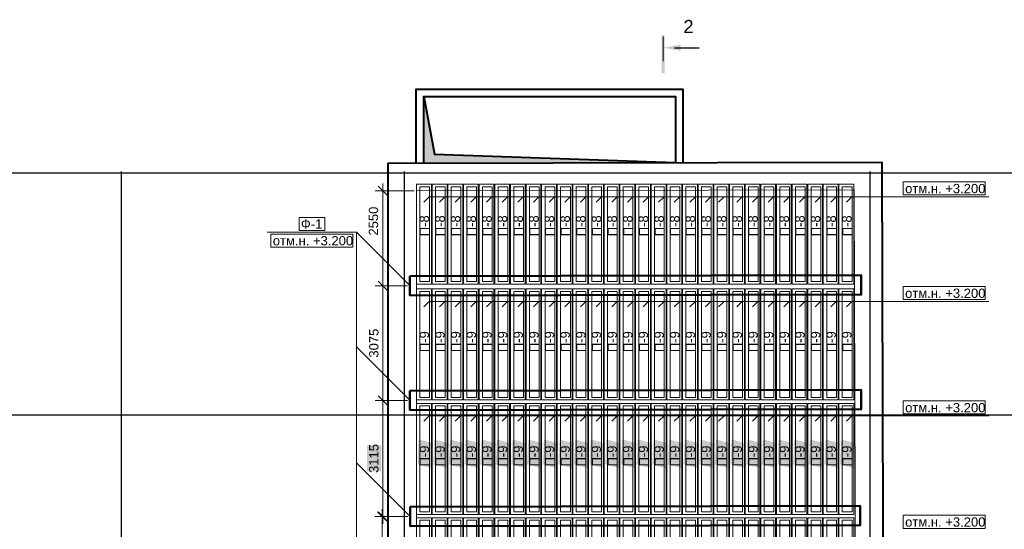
# Model space of a CAD drawing. Header units: millimetres. Extents: x -7161 to 110053, y -144197 to 45021.
# Tile 31 of 34: x 14226 to 40653, y 31340 to 45021. Entities that reach past the tile are written whole.
import ezdxf

# ---------------------------------------------------------------- set-up
doc = ezdxf.new("R2010")
doc.units = ezdxf.units.MM
for name, color, linetype, lineweight in [('Каркас', 130, 'Continuous', 50), ('Несущие стены', 10, 'Continuous', 40), ('Обмерные чертежи _09_02_2026_ 1 эт_dwg', 8, 'Continuous', 9), ('Оси', 7, 'Continuous', 9), ('Плита', 7, 'Continuous', 9), ('Размеры', 7, 'Continuous', 9), ('Разрезы', 7, 'Continuous', 9), ('Стены', 7, 'Continuous', 9), ('Текст', 7, 'Continuous', 9)]:
    doc.layers.add(name, color=color, linetype=linetype, lineweight=lineweight)
doc.styles.add('Arial', font='arial.ttf', dxfattribs={"height": 250})
doc.styles.add('Arial_1', font='arial.ttf', dxfattribs={"height": 350})

# ---------------------------------------------------------------- blocks, each defined once
blk = doc.blocks.new('Обмерные чертежи _09_02_2026_ 1 эт_dwg_ось сокольники-2036289-Cхема демонтажа сборных ребристых плит перекрытия 1 этажа в осях _Г-Ж_1-3 и Г-Ж_10-12_')
at = {"layer": 'Оси', "color": 250, "lineweight": 30, "flags": 128}
for points in [[(-445520, 84638), (-513025, 84638), (-513525, 84638)], [(-490414, 84678), (-490414, 80157), (-490414, 63892), (-490414, 56540), (-490414, 51884), (-490414, 45174), (-490414, 43179), (-490414, 36624), (-490414, 36124)], [(-482816, 84678), (-482816, 80157), (-482816, 63892), (-482816, 56540), (-482816, 51884), (-482816, 45174), (-482816, 43179), (-482816, 36624), (-482816, 36124)], [(-470317, 84678), (-470317, 80157), (-470317, 63892), (-470317, 56540), (-470317, 51884), (-470317, 45174), (-470317, 43179), (-470317, 36624), (-470317, 36124)], [(-445520, 78137), (-452018, 78137), (-455016, 78137), (-459017, 78137), (-462418, 78137), (-470317, 78137), (-482816, 78137), (-490714, 78137), (-493713, 78137), (-497864, 78137), (-500864, 78137), (-507364, 78137), (-513025, 78137), (-513525, 78137)]]:
    blk.add_lwpolyline(points, dxfattribs=at)
blk = doc.blocks.new('Обмерные чертежи _09_02_2026_ 1 эт_dwg__Oblique-2036290-Cхема демонтажа сборных ребристых плит перекрытия 1 этажа в осях _Г-Ж_1-3 и Г-Ж_10-12_')
at = {"layer": 'Размеры'}
blk.add_line((-0.5, -0.5), (0.5, 0.5), dxfattribs=at)
blk = doc.blocks.new('Обмерные чертежи _09_02_2026_ 1 эт_dwg__U3720-2036295-Cхема демонтажа сборных ребристых плит перекрытия 1 этажа в осях _Г-Ж_1-3 и Г-Ж_10-12_')
at = {"layer": 'Плита', "flags": 128}
for points in [[(200, 1340), (-200, 1340), (-200, -1340), (200, -1340)], [(150, 1270), (150, -1270), (-110, -1270), (-110, 1270)]]:
    blk.add_lwpolyline(points, close=True, dxfattribs=at)
at = {"layer": 'Текст', "insert": (-113, -55), "char_height": 250, "width": 670.28, "attachment_point": 1, "rotation": 90, "line_spacing_factor": 0.941778, "style": 'Arial'}
blk.add_mtext('П-8', dxfattribs=at)
blk = doc.blocks.new('Обмерные чертежи _09_02_2026_ 1 эт_dwg__U3721-2036296-Cхема демонтажа сборных ребристых плит перекрытия 1 этажа в осях _Г-Ж_1-3 и Г-Ж_10-12_')
for p in [(0, 0), (420, 0), (840, 0), (1260, 0), (1680, 0), (2100, 0), (2520, 0), (2940, 0), (3360, 0), (3780, 0), (4200, 0), (4620, 0), (5040, 0), (5460, 0), (5880, 0), (6300, 0), (6720, 0), (7140, 0), (7560, 0), (7980, 0), (8400, 0), (8820, 0), (9240, 0), (9660, 0), (10080, 0), (10500, 0), (10920, 0), (11340, 0)]:
    blk.add_blockref('Обмерные чертежи _09_02_2026_ 1 эт_dwg__U3720-2036295-Cхема демонтажа сборных ребристых плит перекрытия 1 этажа в осях _Г-Ж_1-3 и Г-Ж_10-12_', p)
blk = doc.blocks.new('Обмерные чертежи _09_02_2026_ 1 эт_dwg__U3722-2036297-Cхема демонтажа сборных ребристых плит перекрытия 1 этажа в осях _Г-Ж_1-3 и Г-Ж_10-12_')
at = {"layer": 'Плита', "flags": 128}
for points in [[(200, 1490), (-200, 1490), (-200, -1490), (200, -1490)], [(150, 1420), (150, -1420), (-110, -1420), (-110, 1420)]]:
    blk.add_lwpolyline(points, close=True, dxfattribs=at)
at = {"layer": 'Текст', "insert": (-113, -205), "char_height": 250, "width": 670.28, "attachment_point": 1, "rotation": 90, "line_spacing_factor": 0.941778, "style": 'Arial'}
blk.add_mtext('П-9', dxfattribs=at)
blk = doc.blocks.new('Обмерные чертежи _09_02_2026_ 1 эт_dwg__U3723-2036298-Cхема демонтажа сборных ребристых плит перекрытия 1 этажа в осях _Г-Ж_1-3 и Г-Ж_10-12_')
for p in [(0, 0), (420, 0), (840, 0), (1260, 0), (1680, 0), (2100, 0), (2520, 0), (2940, 0), (3360, 0), (3780, 0), (4200, 0), (4620, 0), (5040, 0), (5460, 0), (5880, 0), (6300, 0), (6720, 0), (7140, 0), (7560, 0), (7980, 0), (8400, 0), (8820, 0), (9240, 0), (9660, 0), (10080, 0), (10500, 0), (10920, 0), (11340, 0), (0, -3070), (420, -3070), (840, -3070), (1260, -3070), (1680, -3070), (2100, -3070), (2520, -3070), (2940, -3070), (3360, -3070), (3780, -3070), (4200, -3070), (4620, -3070), (5040, -3070), (5460, -3070), (5880, -3070), (6300, -3070), (6720, -3070), (7140, -3070), (7560, -3070), (7980, -3070), (8400, -3070), (8820, -3070), (9240, -3070), (9660, -3070), (10080, -3070), (10500, -3070), (10920, -3070), (11340, -3070), (0, -6140), (420, -6140), (840, -6140), (1260, -6140), (1680, -6140), (2100, -6140), (2520, -6140), (2940, -6140), (3360, -6140), (3780, -6140), (4200, -6140), (4620, -6140), (5040, -6140), (5460, -6140), (5880, -6140), (6300, -6140), (6720, -6140), (7140, -6140), (7560, -6140), (7980, -6140), (8400, -6140), (8820, -6140), (9240, -6140), (9660, -6140), (10080, -6140), (10500, -6140), (10920, -6140), (11340, -6140), (0, -9210), (420, -9210), (840, -9210), (1260, -9210), (1680, -9210), (2100, -9210), (2520, -9210), (2940, -9210), (3360, -9210), (3780, -9210), (4200, -9210), (4620, -9210), (5040, -9210), (5460, -9210), (5880, -9210), (6300, -9210), (6720, -9210), (7140, -9210), (7560, -9210), (7980, -9210), (8400, -9210), (8820, -9210), (9240, -9210), (9660, -9210), (10080, -9210), (10500, -9210), (10920, -9210), (11340, -9210), (0, -12280), (420, -12280), (840, -12280), (1260, -12280), (1680, -12280), (2100, -12280), (2520, -12280), (2940, -12280), (3360, -12280), (3780, -12280), (4200, -12280), (4620, -12280), (5040, -12280), (5460, -12280), (5880, -12280), (6300, -12280), (6720, -12280), (7140, -12280), (7560, -12280), (7980, -12280), (8400, -12280), (8820, -12280), (9240, -12280), (9660, -12280), (10080, -12280), (10500, -12280), (10920, -12280), (11340, -12280), (0, -15350), (420, -15350), (840, -15350), (1260, -15350), (1680, -15350), (2100, -15350), (2520, -15350), (2940, -15350), (3360, -15350), (3780, -15350), (4200, -15350), (4620, -15350), (5040, -15350), (5460, -15350), (5880, -15350), (6300, -15350), (6720, -15350), (7140, -15350), (7560, -15350), (7980, -15350), (8400, -15350), (8820, -15350), (9240, -15350), (9660, -15350), (10080, -15350), (10500, -15350), (10920, -15350), (11340, -15350)]:
    blk.add_blockref('Обмерные чертежи _09_02_2026_ 1 эт_dwg__U3722-2036297-Cхема демонтажа сборных ребристых плит перекрытия 1 этажа в осях _Г-Ж_1-3 и Г-Ж_10-12_', p)
blk = doc.blocks.new('Обмерные чертежи _09_02_2026_ 1 эт_dwg_Разрез - Номер вида сзади_3_5 мм-16063-План 1-го этажа-2036320-Cхема демонтажа сборных ребристых плит перекрытия 1 этажа в осях _Г-Ж_1-3 и Г-Ж_10-12_')
at = {"layer": 'Разрезы', "lineweight": 30}
for points in [[(9.8, -0.39), (-0.33, -0.39), (-0.33, 0.4), (9.8, 0.4), (9.8, 0)], [(3.82, -4.67), (2.18, -4.67), (2.93, -0.39), (3.07, -0.39), (3.58, -3.31)]]:
    blk.add_hatch(color=250, dxfattribs=at).paths.add_polyline_path(points)
at = {"layer": 'Разрезы', "color": 250, "lineweight": 30}
blk.add_line((3, -3), (3, -9.66), dxfattribs=at)
blk = doc.blocks.new('Обмерные чертежи _09_02_2026_ 1 эт_dwg-2034936-Cхема демонтажа сборных ребристых плит перекрытия 1 этажа в осях _Г-Ж_1-3 и Г-Ж_10-12_')
at = {"layer": 'Стены'}
blk.add_hatch(color=256, dxfattribs=at).paths.add_polyline_path([(-872925, -96595), (-866168, -96581), (-872639, -96353), (-872925, -94810), (-872925, -96353)])
h = blk.add_hatch(color=256, dxfattribs=at)
h.paths.add_polyline_path([(-865075, -135044), (-864974, -134669), (-865474, -134635), (-865575, -135010), (-865474, -135017)])
h.paths.add_polyline_path([(-887516, -134878), (-887416, -134503), (-887916, -134470), (-888016, -134845), (-887916, -134851)])
h.paths.add_polyline_path([(-845492, -133046), (-845392, -132671), (-845892, -132637), (-845992, -133012), (-845892, -133019)])
h.paths.add_polyline_path([(-864616, -129463), (-864515, -129088), (-865015, -129054), (-865116, -129429), (-865015, -129436)])
h.paths.add_polyline_path([(-847408, -126799), (-847307, -126424), (-847807, -126391), (-847908, -126766), (-847807, -126772)])
h.paths.add_polyline_path([(-889952, -126720), (-889849, -126334), (-890360, -126299), (-890464, -126686), (-890360, -126693)])
h.paths.add_polyline_path([(-866062, -125304), (-865961, -124929), (-866461, -124895), (-866562, -125270), (-866461, -125277)])
h.paths.add_polyline_path([(-843909, -123707), (-843808, -123332), (-844308, -123299), (-844409, -123674), (-844308, -123681)])
h.paths.add_polyline_path([(-882700, -123461), (-882599, -123086), (-883099, -123052), (-883200, -123427), (-882809, -123453)])
h.paths.add_polyline_path([(-851342, -123450), (-851242, -123075), (-851742, -123042), (-851842, -123417), (-851742, -123424)])
h.paths.add_polyline_path([(-856364, -121780), (-856264, -121405), (-856764, -121371), (-856864, -121746), (-856764, -121753)])
h.paths.add_polyline_path([(-877425, -121091), (-877325, -120716), (-877825, -120683), (-877925, -121058), (-877825, -121064)])
h.paths.add_polyline_path([(-889822, -119324), (-889717, -118933), (-890390, -118899), (-890494, -119289), (-889928, -119318)])
h.paths.add_polyline_path([(-889822, -118920), (-889717, -118529), (-890390, -118495), (-890494, -118885), (-890229, -118899)])
h.paths.add_polyline_path([(-889822, -118516), (-889717, -118125), (-890390, -118091), (-890494, -118481), (-890229, -118495)])
h.paths.add_polyline_path([(-889822, -118112), (-889717, -117721), (-890390, -117687), (-890494, -118077), (-890229, -118091)])
h.paths.add_polyline_path([(-889822, -117708), (-889717, -117317), (-890390, -117283), (-890494, -117673), (-890229, -117687)])
h.paths.add_polyline_path([(-899571, -117567), (-898516, -117564), (-899455, -117474), (-899571, -116471), (-899571, -117474)])
h.paths.add_polyline_path([(-889822, -117304), (-889717, -116913), (-890390, -116879), (-890494, -117269), (-890229, -117283)])
h.paths.add_polyline_path([(-869350, -117065), (-869315, -116394), (-869699, -116291), (-869733, -116962), (-869382, -117056)])
h.paths.add_polyline_path([(-867670, -117065), (-867635, -116394), (-868019, -116291), (-868053, -116962), (-867702, -117056)])
h.paths.add_polyline_path([(-869770, -117065), (-869735, -116394), (-870119, -116291), (-870153, -116962), (-869802, -117056)])
h.paths.add_polyline_path([(-861790, -117065), (-861755, -116394), (-862139, -116291), (-862173, -116962), (-861822, -117056)])
h.paths.add_polyline_path([(-868090, -117065), (-868055, -116394), (-868439, -116291), (-868473, -116962), (-868122, -117056)])
h.paths.add_polyline_path([(-870610, -117065), (-870575, -116394), (-870959, -116291), (-870993, -116962), (-870642, -117056)])
h.paths.add_polyline_path([(-871030, -117065), (-870995, -116394), (-871379, -116291), (-871413, -116962), (-871062, -117056)])
h.paths.add_polyline_path([(-868510, -117065), (-868475, -116394), (-868859, -116291), (-868893, -116962), (-868542, -117056)])
h.paths.add_polyline_path([(-864730, -117065), (-864695, -116394), (-865079, -116291), (-865113, -116962), (-864762, -117056)])
h.paths.add_polyline_path([(-864310, -117065), (-864275, -116394), (-864659, -116291), (-864693, -116962), (-864342, -117056)])
h.paths.add_polyline_path([(-866830, -117065), (-866795, -116394), (-867179, -116291), (-867213, -116962), (-866862, -117056)])
h.paths.add_polyline_path([(-861370, -117065), (-861335, -116394), (-861719, -116291), (-861753, -116962)])
h.paths.add_polyline_path([(-871450, -117065), (-871415, -116394), (-871799, -116291), (-871833, -116962), (-871482, -117056)])
h.paths.add_polyline_path([(-866410, -117065), (-866375, -116394), (-866759, -116291), (-866793, -116962), (-866442, -117056)])
h.paths.add_polyline_path([(-871870, -117065), (-871835, -116394), (-872219, -116291), (-872253, -116962), (-871902, -117056)])
h.paths.add_polyline_path([(-865990, -117065), (-865955, -116394), (-866339, -116291), (-866373, -116962), (-866022, -117056)])
h.paths.add_polyline_path([(-872290, -117065), (-872255, -116394), (-872639, -116291), (-872673, -116962), (-872322, -117056)])
h.paths.add_polyline_path([(-863890, -117065), (-863855, -116394), (-864239, -116291), (-864273, -116962), (-863922, -117056)])
h.paths.add_polyline_path([(-870190, -117065), (-870155, -116394), (-870539, -116291), (-870573, -116962), (-870222, -117056)])
h.paths.add_polyline_path([(-862210, -117065), (-862175, -116394), (-862559, -116291), (-862593, -116962), (-862242, -117056)])
h.paths.add_polyline_path([(-868930, -117065), (-868895, -116394), (-869279, -116291), (-869313, -116962), (-868962, -117056)])
h.paths.add_polyline_path([(-865570, -117065), (-865535, -116394), (-865919, -116291), (-865953, -116962), (-865602, -117056)])
h.paths.add_polyline_path([(-863470, -117065), (-863435, -116394), (-863819, -116291), (-863853, -116962), (-863502, -117056)])
h.paths.add_polyline_path([(-865150, -117065), (-865115, -116394), (-865499, -116291), (-865533, -116962), (-865182, -117056)])
h.paths.add_polyline_path([(-867250, -117065), (-867215, -116394), (-867599, -116291), (-867633, -116962), (-867282, -117056)])
h.paths.add_polyline_path([(-863050, -117065), (-863015, -116394), (-863399, -116291), (-863433, -116962), (-863082, -117056)])
h.paths.add_polyline_path([(-862630, -117065), (-862595, -116394), (-862979, -116291), (-863013, -116962), (-862662, -117056)])
h.paths.add_polyline_path([(-872710, -117065), (-872675, -116394), (-873059, -116291), (-873093, -116962), (-872742, -117056)])
h.paths.add_polyline_path([(-889822, -116900), (-889717, -116509), (-890390, -116475), (-890494, -116865), (-890229, -116879)])
h.paths.add_polyline_path([(-889822, -116496), (-889717, -116105), (-890390, -116071), (-890494, -116461), (-890229, -116475)])
h.paths.add_polyline_path([(-889822, -116092), (-889717, -115701), (-890390, -115667), (-890494, -116057), (-890229, -116071)])
h.paths.add_polyline_path([(-889822, -115688), (-889717, -115297), (-890390, -115263), (-890494, -115653), (-890229, -115667)])
h.paths.add_polyline_path([(-889822, -115284), (-889717, -114893), (-890390, -114859), (-890494, -115249), (-890229, -115263)])
h.paths.add_polyline_path([(-889822, -114880), (-889717, -114489), (-890390, -114455), (-890494, -114845), (-890229, -114859)])
h.paths.add_polyline_path([(-889822, -114476), (-889717, -114085), (-890390, -114051), (-890494, -114441), (-890229, -114455)])
h.paths.add_polyline_path([(-889822, -114072), (-889717, -113681), (-890390, -113647), (-890494, -114037), (-890229, -114051)])
h.paths.add_polyline_path([(-867670, -113995), (-867635, -113324), (-868019, -113221), (-868053, -113892), (-867702, -113986)])
h.paths.add_polyline_path([(-867250, -113995), (-867215, -113324), (-867599, -113221), (-867633, -113892), (-867282, -113986)])
h.paths.add_polyline_path([(-866830, -113995), (-866795, -113324), (-867179, -113221), (-867213, -113892), (-866862, -113986)])
h.paths.add_polyline_path([(-866410, -113995), (-866375, -113324), (-866759, -113221), (-866793, -113892), (-866442, -113986)])
h.paths.add_polyline_path([(-861790, -113995), (-861755, -113324), (-862139, -113221), (-862173, -113892), (-861822, -113986)])
h.paths.add_polyline_path([(-868090, -113995), (-868055, -113324), (-868439, -113221), (-868473, -113892), (-868122, -113986)])
h.paths.add_polyline_path([(-861370, -113995), (-861335, -113324), (-861719, -113221), (-861753, -113892)])
h.paths.add_polyline_path([(-868510, -113995), (-868475, -113324), (-868859, -113221), (-868893, -113892), (-868542, -113986)])
h.paths.add_polyline_path([(-868930, -113995), (-868895, -113324), (-869279, -113221), (-869313, -113892), (-868962, -113986)])
h.paths.add_polyline_path([(-863470, -113995), (-863435, -113324), (-863819, -113221), (-863853, -113892), (-863502, -113986)])
h.paths.add_polyline_path([(-863890, -113995), (-863855, -113324), (-864239, -113221), (-864273, -113892), (-863922, -113986)])
h.paths.add_polyline_path([(-864310, -113995), (-864275, -113324), (-864659, -113221), (-864693, -113892), (-864342, -113986)])
h.paths.add_polyline_path([(-864730, -113995), (-864695, -113324), (-865079, -113221), (-865113, -113892), (-864762, -113986)])
h.paths.add_polyline_path([(-865150, -113995), (-865115, -113324), (-865499, -113221), (-865533, -113892), (-865182, -113986)])
h.paths.add_polyline_path([(-865570, -113995), (-865535, -113324), (-865919, -113221), (-865953, -113892), (-865602, -113986)])
h.paths.add_polyline_path([(-872710, -113995), (-872675, -113324), (-873059, -113221), (-873093, -113892), (-872742, -113986)])
h.paths.add_polyline_path([(-865990, -113995), (-865955, -113324), (-866339, -113221), (-866373, -113892), (-866022, -113986)])
h.paths.add_polyline_path([(-872290, -113995), (-872255, -113324), (-872639, -113221), (-872673, -113892), (-872322, -113986)])
h.paths.add_polyline_path([(-871870, -113995), (-871835, -113324), (-872219, -113221), (-872253, -113892), (-871902, -113986)])
h.paths.add_polyline_path([(-871030, -113995), (-870995, -113324), (-871379, -113221), (-871413, -113892), (-871062, -113986)])
h.paths.add_polyline_path([(-870610, -113995), (-870575, -113324), (-870959, -113221), (-870993, -113892), (-870642, -113986)])
h.paths.add_polyline_path([(-862210, -113995), (-862175, -113324), (-862559, -113221), (-862593, -113892), (-862242, -113986)])
h.paths.add_polyline_path([(-862630, -113995), (-862595, -113324), (-862979, -113221), (-863013, -113892), (-862662, -113986)])
h.paths.add_polyline_path([(-870190, -113995), (-870155, -113324), (-870539, -113221), (-870573, -113892), (-870222, -113986)])
h.paths.add_polyline_path([(-869770, -113995), (-869735, -113324), (-870119, -113221), (-870153, -113892), (-869802, -113986)])
h.paths.add_polyline_path([(-869350, -113995), (-869315, -113324), (-869699, -113221), (-869733, -113892), (-869382, -113986)])
h.paths.add_polyline_path([(-871450, -113995), (-871415, -113324), (-871799, -113221), (-871833, -113892), (-871482, -113986)])
h.paths.add_polyline_path([(-863050, -113995), (-863015, -113324), (-863399, -113221), (-863433, -113892), (-863082, -113986)])
h.paths.add_polyline_path([(-889822, -113668), (-889717, -113277), (-890390, -113243), (-890494, -113633), (-890229, -113647)])
h.paths.add_polyline_path([(-889822, -113264), (-889717, -112873), (-890390, -112839), (-890494, -113229), (-890229, -113243)])
h.paths.add_polyline_path([(-889822, -112860), (-889717, -112469), (-890390, -112435), (-890494, -112825), (-890229, -112839)])
h.paths.add_polyline_path([(-899877, -112663), (-898532, -112659), (-899729, -112490), (-899877, -108336), (-899877, -112490)])
h.paths.add_polyline_path([(-889822, -112456), (-889717, -112065), (-890390, -112031), (-890494, -112421), (-890229, -112435)])
h.paths.add_polyline_path([(-889822, -112052), (-889717, -111661), (-890390, -111627), (-890494, -112017), (-890229, -112031)])
h.paths.add_polyline_path([(-889822, -111648), (-889717, -111257), (-890390, -111223), (-890494, -111613), (-890229, -111627)])
h.paths.add_polyline_path([(-889822, -111244), (-889717, -110853), (-890390, -110819), (-890494, -111209), (-890229, -111223)])
h.paths.add_polyline_path([(-863050, -110925), (-863015, -110254), (-863399, -110151), (-863433, -110822), (-863082, -110916)])
h.paths.add_polyline_path([(-861790, -110925), (-861755, -110254), (-862139, -110151), (-862173, -110822), (-861822, -110916)])
h.paths.add_polyline_path([(-861370, -110925), (-861335, -110254), (-861719, -110151), (-861753, -110822)])
h.paths.add_polyline_path([(-872710, -110925), (-872675, -110254), (-873059, -110151), (-873093, -110822), (-872742, -110916)])
h.paths.add_polyline_path([(-866410, -110925), (-866375, -110254), (-866759, -110151), (-866793, -110822), (-866442, -110916)])
h.paths.add_polyline_path([(-872290, -110925), (-872255, -110254), (-872639, -110151), (-872673, -110822), (-872322, -110916)])
h.paths.add_polyline_path([(-863470, -110925), (-863435, -110254), (-863819, -110151), (-863853, -110822), (-863502, -110916)])
h.paths.add_polyline_path([(-871870, -110925), (-871835, -110254), (-872219, -110151), (-872253, -110822), (-871902, -110916)])
h.paths.add_polyline_path([(-866830, -110925), (-866795, -110254), (-867179, -110151), (-867213, -110822), (-866862, -110916)])
h.paths.add_polyline_path([(-871450, -110925), (-871415, -110254), (-871799, -110151), (-871833, -110822), (-871482, -110916)])
h.paths.add_polyline_path([(-868090, -110925), (-868055, -110254), (-868439, -110151), (-868473, -110822), (-868122, -110916)])
h.paths.add_polyline_path([(-871030, -110925), (-870995, -110254), (-871379, -110151), (-871413, -110822), (-871062, -110916)])
h.paths.add_polyline_path([(-870610, -110925), (-870575, -110254), (-870959, -110151), (-870993, -110822), (-870642, -110916)])
h.paths.add_polyline_path([(-868510, -110925), (-868475, -110254), (-868859, -110151), (-868893, -110822), (-868542, -110916)])
h.paths.add_polyline_path([(-864310, -110925), (-864275, -110254), (-864659, -110151), (-864693, -110822), (-864342, -110916)])
h.paths.add_polyline_path([(-862630, -110925), (-862595, -110254), (-862979, -110151), (-863013, -110822), (-862662, -110916)])
h.paths.add_polyline_path([(-865990, -110925), (-865955, -110254), (-866339, -110151), (-866373, -110822), (-866022, -110916)])
h.paths.add_polyline_path([(-864730, -110925), (-864695, -110254), (-865079, -110151), (-865113, -110822), (-864762, -110916)])
h.paths.add_polyline_path([(-863890, -110925), (-863855, -110254), (-864239, -110151), (-864273, -110822), (-863922, -110916)])
h.paths.add_polyline_path([(-867670, -110925), (-867635, -110254), (-868019, -110151), (-868053, -110822), (-867702, -110916)])
h.paths.add_polyline_path([(-862210, -110925), (-862175, -110254), (-862559, -110151), (-862593, -110822), (-862242, -110916)])
h.paths.add_polyline_path([(-870190, -110925), (-870155, -110254), (-870539, -110151), (-870573, -110822), (-870222, -110916)])
h.paths.add_polyline_path([(-869770, -110925), (-869735, -110254), (-870119, -110151), (-870153, -110822), (-869802, -110916)])
h.paths.add_polyline_path([(-865570, -110925), (-865535, -110254), (-865919, -110151), (-865953, -110822), (-865602, -110916)])
h.paths.add_polyline_path([(-869350, -110925), (-869315, -110254), (-869699, -110151), (-869733, -110822), (-869382, -110916)])
h.paths.add_polyline_path([(-867250, -110925), (-867215, -110254), (-867599, -110151), (-867633, -110822), (-867282, -110916)])
h.paths.add_polyline_path([(-868930, -110925), (-868895, -110254), (-869279, -110151), (-869313, -110822), (-868962, -110916)])
h.paths.add_polyline_path([(-865150, -110925), (-865115, -110254), (-865499, -110151), (-865533, -110822), (-865182, -110916)])
h.paths.add_polyline_path([(-889822, -110840), (-889717, -110449), (-890390, -110415), (-890494, -110805), (-890229, -110819)])
h.paths.add_polyline_path([(-889822, -110436), (-889717, -110045), (-890390, -110011), (-890494, -110401), (-890229, -110415)])
h.paths.add_polyline_path([(-889822, -110032), (-889717, -109641), (-890390, -109607), (-890494, -109997), (-890229, -110011)])
h.paths.add_polyline_path([(-889822, -109628), (-889717, -109237), (-890390, -109203), (-890494, -109593), (-890229, -109607)])
h.paths.add_polyline_path([(-889822, -109224), (-889717, -108833), (-890390, -108799), (-890494, -109189), (-890229, -109203)])
h.paths.add_polyline_path([(-889822, -108820), (-889717, -108429), (-890390, -108395), (-890494, -108785), (-890229, -108799)])
h.paths.add_polyline_path([(-889822, -108416), (-889717, -108025), (-890390, -107991), (-890494, -108381), (-890229, -108395)])
h.paths.add_polyline_path([(-889822, -108012), (-889717, -107621), (-890390, -107587), (-890494, -107977), (-890229, -107991)])
h.paths.add_polyline_path([(-874084, -108000), (-874084, -107189), (-874489, -107189), (-874489, -108000)])
h.paths.add_polyline_path([(-871030, -107855), (-870995, -107184), (-871379, -107081), (-871413, -107752), (-871062, -107846)])
h.paths.add_polyline_path([(-870610, -107855), (-870575, -107184), (-870959, -107081), (-870993, -107752), (-870642, -107846)])
h.paths.add_polyline_path([(-870190, -107855), (-870155, -107184), (-870539, -107081), (-870573, -107752), (-870222, -107846)])
h.paths.add_polyline_path([(-869770, -107855), (-869735, -107184), (-870119, -107081), (-870153, -107752), (-869802, -107846)])
h.paths.add_polyline_path([(-869350, -107855), (-869315, -107184), (-869699, -107081), (-869733, -107752), (-869382, -107846)])
h.paths.add_polyline_path([(-871450, -107855), (-871415, -107184), (-871799, -107081), (-871833, -107752), (-871482, -107846)])
h.paths.add_polyline_path([(-868930, -107855), (-868895, -107184), (-869279, -107081), (-869313, -107752), (-868962, -107846)])
h.paths.add_polyline_path([(-868510, -107855), (-868475, -107184), (-868859, -107081), (-868893, -107752), (-868542, -107846)])
h.paths.add_polyline_path([(-872290, -107855), (-872255, -107184), (-872639, -107081), (-872673, -107752), (-872322, -107846)])
h.paths.add_polyline_path([(-868090, -107855), (-868055, -107184), (-868439, -107081), (-868473, -107752), (-868122, -107846)])
h.paths.add_polyline_path([(-872710, -107855), (-872675, -107184), (-873059, -107081), (-873093, -107752), (-872742, -107846)])
h.paths.add_polyline_path([(-867670, -107855), (-867635, -107184), (-868019, -107081), (-868053, -107752), (-867702, -107846)])
h.paths.add_polyline_path([(-867250, -107855), (-867215, -107184), (-867599, -107081), (-867633, -107752), (-867282, -107846)])
h.paths.add_polyline_path([(-861370, -107855), (-861335, -107184), (-861719, -107081), (-861753, -107752)])
h.paths.add_polyline_path([(-863890, -107855), (-863855, -107184), (-864239, -107081), (-864273, -107752), (-863922, -107846)])
h.paths.add_polyline_path([(-863470, -107855), (-863435, -107184), (-863819, -107081), (-863853, -107752), (-863502, -107846)])
h.paths.add_polyline_path([(-863050, -107855), (-863015, -107184), (-863399, -107081), (-863433, -107752), (-863082, -107846)])
h.paths.add_polyline_path([(-862630, -107855), (-862595, -107184), (-862979, -107081), (-863013, -107752), (-862662, -107846)])
h.paths.add_polyline_path([(-862210, -107855), (-862175, -107184), (-862559, -107081), (-862593, -107752), (-862242, -107846)])
h.paths.add_polyline_path([(-861790, -107855), (-861755, -107184), (-862139, -107081), (-862173, -107752), (-861822, -107846)])
h.paths.add_polyline_path([(-864310, -107855), (-864275, -107184), (-864659, -107081), (-864693, -107752), (-864342, -107846)])
h.paths.add_polyline_path([(-864730, -107855), (-864695, -107184), (-865079, -107081), (-865113, -107752), (-864762, -107846)])
h.paths.add_polyline_path([(-866830, -107855), (-866795, -107184), (-867179, -107081), (-867213, -107752), (-866862, -107846)])
h.paths.add_polyline_path([(-865150, -107855), (-865115, -107184), (-865499, -107081), (-865533, -107752), (-865182, -107846)])
h.paths.add_polyline_path([(-865570, -107855), (-865535, -107184), (-865919, -107081), (-865953, -107752), (-865602, -107846)])
h.paths.add_polyline_path([(-865990, -107855), (-865955, -107184), (-866339, -107081), (-866373, -107752), (-866022, -107846)])
h.paths.add_polyline_path([(-866410, -107855), (-866375, -107184), (-866759, -107081), (-866793, -107752), (-866442, -107846)])
h.paths.add_polyline_path([(-871870, -107855), (-871835, -107184), (-872219, -107081), (-872253, -107752), (-871902, -107846)])
h.paths.add_polyline_path([(-889822, -107608), (-889717, -107217), (-890390, -107183), (-890494, -107573), (-890229, -107587)])
h.paths.add_polyline_path([(-889822, -107204), (-889717, -106813), (-890390, -106779), (-890494, -107169), (-890229, -107183)])
h.paths.add_polyline_path([(-889822, -106800), (-889717, -106409), (-890390, -106375), (-890494, -106765), (-890229, -106779)])
h.paths.add_polyline_path([(-889822, -106396), (-889717, -106005), (-890390, -105971), (-890494, -106361), (-890229, -106375)])
h.paths.add_polyline_path([(-889822, -105992), (-889717, -105601), (-890390, -105567), (-890494, -105957), (-890229, -105971)])
h.paths.add_polyline_path([(-889822, -105588), (-889717, -105197), (-890390, -105163), (-890494, -105553), (-890229, -105567)])
h.paths.add_polyline_path([(-889822, -105184), (-889717, -104793), (-890390, -104759), (-890494, -105149), (-890142, -105167)])
h.paths.add_polyline_path([(-874449, -104872), (-874063, -104872), (-874063, -104174), (-874449, -104174)])
h.paths.add_polyline_path([(-866830, -104785), (-866795, -104114), (-867179, -104011), (-867213, -104682), (-866862, -104776)])
h.paths.add_polyline_path([(-865990, -104785), (-865955, -104114), (-866339, -104011), (-866373, -104682), (-866022, -104776)])
h.paths.add_polyline_path([(-872710, -104785), (-872675, -104114), (-873059, -104011), (-873093, -104682), (-872742, -104776)])
h.paths.add_polyline_path([(-866410, -104785), (-866375, -104114), (-866759, -104011), (-866793, -104682), (-866442, -104776)])
h.paths.add_polyline_path([(-872290, -104785), (-872255, -104114), (-872639, -104011), (-872673, -104682), (-872322, -104776)])
h.paths.add_polyline_path([(-863470, -104785), (-863435, -104114), (-863819, -104011), (-863853, -104682), (-863502, -104776)])
h.paths.add_polyline_path([(-867250, -104785), (-867215, -104114), (-867599, -104011), (-867633, -104682), (-867282, -104776)])
h.paths.add_polyline_path([(-863890, -104785), (-863855, -104114), (-864239, -104011), (-864273, -104682), (-863922, -104776)])
h.paths.add_polyline_path([(-868930, -104785), (-868895, -104114), (-869279, -104011), (-869313, -104682), (-868962, -104776)])
h.paths.add_polyline_path([(-863050, -104785), (-863015, -104114), (-863399, -104011), (-863433, -104682), (-863082, -104776)])
h.paths.add_polyline_path([(-867670, -104785), (-867635, -104114), (-868019, -104011), (-868053, -104682), (-867702, -104776)])
h.paths.add_polyline_path([(-862630, -104785), (-862595, -104114), (-862979, -104011), (-863013, -104682), (-862662, -104776)])
h.paths.add_polyline_path([(-871870, -104785), (-871835, -104114), (-872219, -104011), (-872253, -104682), (-871902, -104776)])
h.paths.add_polyline_path([(-862210, -104785), (-862175, -104114), (-862559, -104011), (-862593, -104682), (-862242, -104776)])
h.paths.add_polyline_path([(-871030, -104785), (-870995, -104114), (-871379, -104011), (-871413, -104682), (-871062, -104776)])
h.paths.add_polyline_path([(-861790, -104785), (-861755, -104114), (-862139, -104011), (-862173, -104682), (-861822, -104776)])
h.paths.add_polyline_path([(-868090, -104785), (-868055, -104114), (-868439, -104011), (-868473, -104682), (-868122, -104776)])
h.paths.add_polyline_path([(-868510, -104785), (-868475, -104114), (-868859, -104011), (-868893, -104682), (-868542, -104776)])
h.paths.add_polyline_path([(-865150, -104785), (-865115, -104114), (-865499, -104011), (-865533, -104682), (-865182, -104776)])
h.paths.add_polyline_path([(-869350, -104785), (-869315, -104114), (-869699, -104011), (-869733, -104682), (-869382, -104776)])
h.paths.add_polyline_path([(-864730, -104785), (-864695, -104114), (-865079, -104011), (-865113, -104682), (-864762, -104776)])
h.paths.add_polyline_path([(-864310, -104785), (-864275, -104114), (-864659, -104011), (-864693, -104682), (-864342, -104776)])
h.paths.add_polyline_path([(-869770, -104785), (-869735, -104114), (-870119, -104011), (-870153, -104682), (-869802, -104776)])
h.paths.add_polyline_path([(-870190, -104785), (-870155, -104114), (-870539, -104011), (-870573, -104682), (-870222, -104776)])
h.paths.add_polyline_path([(-861370, -104785), (-861335, -104114), (-861719, -104011), (-861753, -104682)])
h.paths.add_polyline_path([(-870610, -104785), (-870575, -104114), (-870959, -104011), (-870993, -104682), (-870642, -104776)])
h.paths.add_polyline_path([(-871450, -104785), (-871415, -104114), (-871799, -104011), (-871833, -104682), (-871482, -104776)])
h.paths.add_polyline_path([(-865570, -104785), (-865535, -104114), (-865919, -104011), (-865953, -104682), (-865602, -104776)])
h.paths.add_polyline_path([(-889822, -104780), (-889717, -104389), (-890390, -104355), (-890494, -104745), (-890035, -104769)])
h.paths.add_polyline_path([(-889822, -104376), (-889717, -103985), (-890390, -103951), (-890494, -104341), (-889928, -104370)])
h.paths.add_polyline_path([(-889822, -103972), (-889717, -103581), (-890390, -103547), (-890494, -103937), (-890229, -103951)])
h.paths.add_polyline_path([(-892326, -96461), (-894047, -96258), (-894209, -95210), (-894209, -96448), (-894047, -96449)])
at = {"lineweight": 9}
for p, q in [((-872500, -97645), (-872355, -97499)), ((-872080, -97645), (-871935, -97499)), ((-871660, -97645), (-871515, -97499)), ((-871240, -97645), (-871095, -97499)), ((-870820, -97645), (-870675, -97499)), ((-870400, -97645), (-870255, -97499)), ((-869980, -97645), (-869835, -97499)), ((-869560, -97645), (-869415, -97499)), ((-869140, -97645), (-868995, -97499)), ((-868720, -97645), (-868575, -97499)), ((-868300, -97645), (-868155, -97499)), ((-867880, -97645), (-867735, -97499)), ((-867460, -97645), (-867315, -97499)), ((-867040, -97645), (-866895, -97499)), ((-866620, -97645), (-866475, -97499)), ((-866200, -97645), (-866055, -97499)), ((-865780, -97645), (-865635, -97499)), ((-865360, -97645), (-865215, -97499)), ((-865011, -97645), (-864866, -97499)), ((-864520, -97645), (-864375, -97499)), ((-864100, -97645), (-863955, -97499)), ((-863680, -97645), (-863535, -97499)), ((-863260, -97645), (-863115, -97499)), ((-862840, -97645), (-862695, -97499)), ((-862420, -97645), (-862275, -97499)), ((-862000, -97645), (-861855, -97499)), ((-861580, -97645), (-861435, -97499)), ((-872500, -100455), (-872355, -100309)), ((-872080, -100455), (-871935, -100309)), ((-871660, -100455), (-871515, -100309)), ((-871240, -100455), (-871095, -100309)), ((-870820, -100455), (-870675, -100309)), ((-870400, -100455), (-870255, -100309)), ((-869980, -100455), (-869835, -100309)), ((-869560, -100455), (-869415, -100309)), ((-869140, -100455), (-868995, -100309)), ((-868720, -100455), (-868575, -100309)), ((-868300, -100455), (-868155, -100309)), ((-867880, -100455), (-867735, -100309)), ((-867460, -100455), (-867315, -100309)), ((-867040, -100455), (-866895, -100309)), ((-866620, -100455), (-866475, -100309)), ((-866200, -100455), (-866055, -100309)), ((-865780, -100455), (-865635, -100309)), ((-865360, -100455), (-865215, -100309)), ((-865011, -100455), (-864866, -100309)), ((-864520, -100455), (-864375, -100309)), ((-864100, -100455), (-863955, -100309)), ((-863680, -100455), (-863535, -100309)), ((-863260, -100455), (-863115, -100309)), ((-862840, -100455), (-862695, -100309)), ((-862420, -100455), (-862275, -100309)), ((-862000, -100455), (-861855, -100309)), ((-861580, -100455), (-861435, -100309)), ((-873287, -102965), (-874726, -101526)), ((-872500, -103525), (-872355, -103379)), ((-872080, -103525), (-871935, -103379)), ((-871660, -103525), (-871515, -103379)), ((-871240, -103525), (-871095, -103379)), ((-870820, -103525), (-870675, -103379)), ((-870400, -103525), (-870255, -103379)), ((-869980, -103525), (-869835, -103379)), ((-869560, -103525), (-869415, -103379)), ((-869140, -103525), (-868995, -103379)), ((-868720, -103525), (-868575, -103379)), ((-868300, -103525), (-868155, -103379)), ((-867880, -103525), (-867735, -103379)), ((-867460, -103525), (-867315, -103379)), ((-867040, -103525), (-866895, -103379)), ((-866620, -103525), (-866475, -103379)), ((-866200, -103525), (-866055, -103379)), ((-865780, -103525), (-865635, -103379)), ((-865360, -103525), (-865215, -103379)), ((-865011, -103525), (-864866, -103379)), ((-864520, -103525), (-864375, -103379)), ((-864100, -103525), (-863955, -103379)), ((-863680, -103525), (-863535, -103379)), ((-863260, -103525), (-863115, -103379)), ((-862840, -103525), (-862695, -103379)), ((-862420, -103525), (-862275, -103379)), ((-862000, -103525), (-861855, -103379)), ((-861580, -103525), (-861435, -103379)), ((-873287, -106081), (-874726, -104643))]:
    blk.add_line(p, q, dxfattribs=at)
at = {"lineweight": 9, "flags": 128}
for points in [[(-860055, -97449), (-857855, -97449), (-857855, -97099), (-860055, -97099)], [(-876273, -98400), (-875579, -98400), (-875579, -98050), (-876273, -98050)], [(-877026, -98850), (-874826, -98850), (-874826, -98500), (-877026, -98500)], [(-860055, -100259), (-857855, -100259), (-857855, -99909), (-860055, -99909)], [(-860055, -103329), (-857855, -103329), (-857855, -102979), (-860055, -102979)], [(-860055, -106399), (-857855, -106399), (-857855, -106049), (-860055, -106049)]]:
    blk.add_lwpolyline(points, close=True, dxfattribs=at)
for points in [[(-872920, -97645), (-872775, -97499), (-860155, -97499), (-857755, -97499)], [(-873287, -99889), (-874726, -98450), (-877126, -98450)], [(-873249, -118244), (-874726, -116768), (-874726, -98450)], [(-872920, -100455), (-872775, -100309), (-860155, -100309), (-857755, -100309)], [(-872920, -103525), (-872775, -103379), (-860155, -103379), (-857755, -103379)]]:
    blk.add_lwpolyline(points, dxfattribs=at)
at = {"layer": 'Каркас', "flags": 128}
for points in [[(-873297, -99629), (-861180, -99604), (-861180, -100124), (-873297, -100148)], [(-873297, -102705), (-861180, -102681), (-861180, -103201), (-873297, -103225)], [(-873287, -105821), (-861210, -105797), (-861210, -106317), (-873287, -106341)]]:
    blk.add_lwpolyline(points, close=True, dxfattribs=at)
at = {"layer": 'Несущие стены', "flags": 128}
for points in [[(-873125, -96596), (-873125, -94610), (-865972, -94610), (-865968, -96580)], [(-872925, -96596), (-872925, -94810), (-866171, -94810), (-866168, -96581)], [(-872925, -94810), (-872639, -96353), (-866168, -96581)], [(-887350, -119232), (-873883, -119232), (-873883, -96597), (-860634, -96569), (-860564, -119193), (-848490, -119193), (-846213, -119193), (-846284, -96316), (-838300, -96316)]]:
    blk.add_lwpolyline(points, dxfattribs=at)
at = {"layer": 'Несущие стены', "color": 7, "lineweight": 9, "flags": 128}
blk.add_lwpolyline([(-861299, -119566), (-873119, -119595), (-873119, -97338), (-861368, -97313), (-861291, -122056)], dxfattribs=at)
at = {"layer": 'Размеры'}
for p, q in [((-874026, -100089), (-874026, -97138)), ((-873183, -97338), (-874226, -97338)), ((-874026, -102765), (-874026, -106281)), ((-874037, -105881), (-874037, -109308))]:
    blk.add_line(p, q, dxfattribs=at)
at = {"layer": 'Размеры', "flags": 128}
for points in [[(-873359, -99889), (-874226, -99889), (-873359, -99889), (-874226, -99889)], [(-873359, -102965), (-874226, -102965), (-873359, -102965), (-874226, -102965)], [(-874237, -106081), (-873350, -106081), (-874226, -106081)]]:
    blk.add_lwpolyline(points, dxfattribs=at)
blk.add_lwpolyline([(-874026, -99689), (-874026, -103165)], close=True, dxfattribs=at)
at = {"layer": 'Разрезы', "color": 50, "lineweight": 18}
blk.add_line((-866499, -93198), (-866499, -93862), dxfattribs=at)
at = {"extrusion": (0, 0, -1), "xscale": 99.99999999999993, "yscale": 99.99999999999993, "zscale": 99.99999999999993, "rotation": 270.0000000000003}
blk.add_blockref('Обмерные чертежи _09_02_2026_ 1 эт_dwg_Разрез - Номер вида сзади_3_5 мм-16063-План 1-го этажа-2036320-Cхема демонтажа сборных ребристых плит перекрытия 1 этажа в осях _Г-Ж_1-3 и Г-Ж_10-12_', (866499, -93198), dxfattribs=at)
for name, p in [('Обмерные чертежи _09_02_2026_ 1 эт_dwg_ось сокольники-2036289-Cхема демонтажа сборных ребристых плит перекрытия 1 этажа в осях _Г-Ж_1-3 и Г-Ж_10-12_', (-390632, -181501)), ('Обмерные чертежи _09_02_2026_ 1 эт_dwg__U3721-2036296-Cхема демонтажа сборных ребристых плит перекрытия 1 этажа в осях _Г-Ж_1-3 и Г-Ж_10-12_', (-872920, -98503)), ('Обмерные чертежи _09_02_2026_ 1 эт_dwg__U3723-2036298-Cхема демонтажа сборных ребристых плит перекрытия 1 этажа в осях _Г-Ж_1-3 и Г-Ж_10-12_', (-872920, -101463))]:
    blk.add_blockref(name, p)
for p, xscale, yscale, zscale, rotation in [((-874026, -97338), 250.0000000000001, 250.0000000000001, 250.0000000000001, 90), ((-874026, -99889), 250.0000000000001, 250.0000000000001, 250.0000000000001, 90), ((-874026, -99889), 250.0000000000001, 250.0000000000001, 250.0000000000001, 90), ((-874026, -99889), 250, 250, 250, 270), ((-874026, -102965), 250, 250, 250, 270), ((-874026, -102965), 250.0000000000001, 250.0000000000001, 250.0000000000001, 90), ((-874026, -102965), 250, 250, 250, 270), ((-874037, -106081), 250.0000000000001, 250.0000000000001, 250.0000000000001, 90), ((-874026, -106081), 250, 250, 250, 270)]:
    blk.add_blockref('Обмерные чертежи _09_02_2026_ 1 эт_dwg__Oblique-2036290-Cхема демонтажа сборных ребристых плит перекрытия 1 этажа в осях _Г-Ж_1-3 и Г-Ж_10-12_', p, dxfattribs=dict(xscale=xscale, yscale=yscale, zscale=zscale, rotation=rotation))
at = {"lineweight": 9, "char_height": 250, "attachment_point": 1, "line_spacing_factor": 0.941778, "style": 'Arial'}
for s, insert, width in [('отм.н. +3.200', (-860005, -97153), 2577.07), ('Ф-1', (-876223, -98104), 685.59), ('отм.н. +3.200', (-876976, -98553), 2577.07), ('отм.н. +3.200', (-860005, -99963), 2577.07), ('отм.н. +3.200', (-860005, -103033), 2577.07), ('отм.н. +3.200', (-860005, -106103), 2577.07)]:
    blk.add_mtext(s, dxfattribs=dict(at, insert=insert, width=width))
at = {"layer": 'Размеры', "char_height": 250, "width": 930.44, "attachment_point": 2, "rotation": 90, "line_spacing_factor": 0.941778, "style": 'Arial'}
for s, insert in [('2550', (-874400, -98152)), ('3075', (-874390, -101427)), ('3075', (-874390, -101427)), ('3115', (-874390, -104523))]:
    blk.add_mtext(s, dxfattribs=dict(at, insert=insert))
at = {"layer": 'Разрезы', "insert": (-865819, -92751), "char_height": 350, "width": 325.65, "attachment_point": 2, "line_spacing_factor": 0.941778, "style": 'Arial_1'}
blk.add_mtext('\\fArial|b0|i0|c204|p34|;2', dxfattribs=at)

msp = doc.modelspace()

# ---------------------------------------------------------------- block references
at = {"layer": 'Обмерные чертежи _09_02_2026_ 1 эт_dwg', "color": 7}
msp.add_blockref('Обмерные чертежи _09_02_2026_ 1 эт_dwg-2034936-Cхема демонтажа сборных ребристых плит перекрытия 1 этажа в осях _Г-Ж_1-3 и Г-Ж_10-12_', (897996, 137765), dxfattribs=at)

doc.saveas('drawing.dxf')
